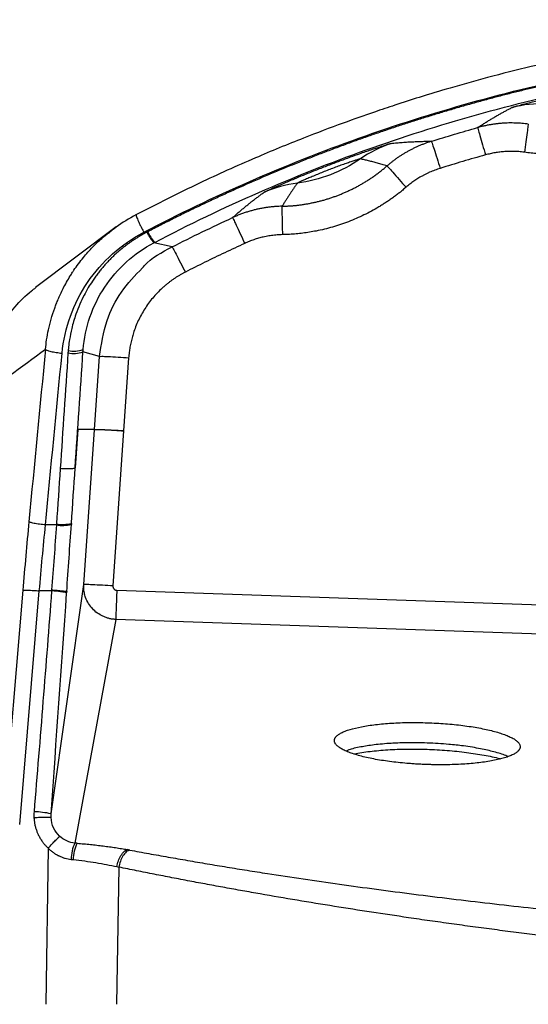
# Model space of a CAD drawing. Header units: millimetres. Extents: x 0 to 1118, y 0 to 864.
# Tile 37 of 48: x 519 to 580, y 456 to 574. Entities that reach past the tile are written whole.
import ezdxf

# ---------------------------------------------------------------- set-up
doc = ezdxf.new("R2010")
doc.units = ezdxf.units.MM
doc.layers.add('DIMENSIONS', color=140, linetype='Continuous', lineweight=25)
doc.styles.add('SLDTEXTSTYLE0', font='TXT', dxfattribs={"width": 0.75})
doc.dimstyles.new('SLDDIMSTYLE0', dxfattribs={"dimtxt": 10, "dimasz": 10, "dimexe": 0, "dimexo": 0.0625, "dimgap": 2.5, "dimtad": 0, "dimtih": 1, "dimtoh": 1, "dimdec": 1, "dimrnd": 1e-09, "dimzin": 4, "dimdsep": 46, "dimtxsty": 'SLDTEXTSTYLE0', "dimsah": 1, "dimcen": 0.09, "dimadec": 0, "dimazin": 1, "dimtfac": 1, "dimtdec": 1, "dimtofl": 0, "dimtmove": 0, "dimatfit": 3, "dimfxl": 0, "dimfrac": 2, "dimtolj": 1, "dimtzin": 12, "dimarcsym": 0})
doc.dimstyles.new('SLDDIMSTYLE2', dxfattribs={"dimtxt": 10, "dimasz": 10, "dimexe": 0, "dimexo": 0.0625, "dimgap": 2.5, "dimtad": 0, "dimtih": 1, "dimtoh": 1, "dimdec": 1, "dimrnd": 1e-09, "dimzin": 12, "dimdsep": 46, "dimtxsty": 'SLDTEXTSTYLE0', "dimsah": 1, "dimcen": 0.09, "dimadec": 0, "dimazin": 3, "dimtfac": 1, "dimtdec": 1, "dimtofl": 0, "dimtmove": 0, "dimatfit": 3, "dimfxl": 0, "dimfrac": 2, "dimtolj": 1, "dimtzin": 12, "dimarcsym": 0})

# ---------------------------------------------------------------- blocks, each defined once
blk = doc.blocks.new('_D_2')
at = {"layer": 'DIMENSIONS'}
for p, q in [((168.18, 573.56), (168.18, 620.64)), ((628.74, 574.48), (628.74, 620.64)), ((381.83, 618.93), (378.79, 618.93)), ((378.79, 618.93), (378.79, 603.06)), ((415.08, 618.93), (418.13, 618.93)), ((418.13, 618.93), (418.13, 603.06)), ((168.18, 617.46), (373.71, 617.46)), ((628.74, 617.46), (423.21, 617.46)), ((378.79, 603.06), (381.83, 603.06)), ((418.13, 603.06), (415.08, 603.06))]:
    blk.add_line(p, q, dxfattribs=at)
for points in [[(168.18, 617.46), (178.18, 615.92), (178.18, 619)], [(628.74, 617.46), (618.74, 619), (618.74, 615.92)]]:
    blk.add_solid(points, dxfattribs=at)
at = {"layer": 'DIMENSIONS', "char_height": 10, "attachment_point": 1, "style": 'SLDTEXTSTYLE0'}
for s, insert in [('460.6', (381.83, 633.86)), ('18.13', (381.83, 615.95))]:
    blk.add_mtext(s, dxfattribs=dict(at, insert=insert))
blk = doc.blocks.new('_D_4')
at = {"layer": 'DIMENSIONS'}
for p, q in [((193.46, 540.89), (193.46, 585.47)), ((603.46, 540.79), (603.46, 585.47)), ((381.83, 583.77), (378.79, 583.77)), ((378.79, 583.77), (378.79, 567.89)), ((415.08, 583.77), (418.13, 583.77)), ((418.13, 583.77), (418.13, 567.89)), ((193.46, 582.29), (373.71, 582.29)), ((603.46, 582.29), (423.21, 582.29)), ((378.79, 567.89), (381.83, 567.89)), ((418.13, 567.89), (415.08, 567.89))]:
    blk.add_line(p, q, dxfattribs=at)
for points in [[(193.46, 582.29), (203.46, 580.76), (203.46, 583.83)], [(603.46, 582.29), (593.46, 583.83), (593.46, 580.76)]]:
    blk.add_solid(points, dxfattribs=at)
at = {"layer": 'DIMENSIONS', "char_height": 10, "attachment_point": 1, "style": 'SLDTEXTSTYLE0'}
for s, insert in [('410.0', (381.83, 598.69)), ('16.14', (381.83, 580.78))]:
    blk.add_mtext(s, dxfattribs=dict(at, insert=insert))

msp = doc.modelspace()

# ---------------------------------------------------------------- linework, layer by layer
for p, q in [((530.64, 549.5), (520.97, 542.21)), ((537.34, 547.08), (535.17, 547.58)), ((528.64, 533.93), (526.65, 534.5)), ((528.04, 525.17), (528.64, 533.93)), ((532.13, 533.78), (531.53, 524.99)), ((526.04, 525.17), (525.71, 520.56)), ((527.94, 525.17), (526.04, 525.17)), ((526.75, 506.54), (528.03, 525.11)), ((527.94, 525.17), (528.04, 525.17)), ((528.03, 525.11), (527.94, 525.17)), ((531.53, 524.99), (530.24, 506.39)), ((523.46, 513.72), (522.15, 513.72)), ((523.47, 513.83), (523.46, 513.72)), ((525.26, 513.9), (525.26, 513.78)), ((519.43, 505.86), (517.07, 477.81)), ((522.83, 479.04), (526.75, 506.54)), ((530.7, 505.87), (624.07, 502.63)), ((519.06, 477.74), (521.41, 505.8)), ((522.88, 505.8), (521.41, 505.8)), ((524.7, 505.7), (524.69, 505.57)), ((530.58, 502.37), (525.67, 475.52)), ((623.95, 499.13), (530.58, 502.37)), ((522.49, 474.91), (522.19, 456.17)), ((530.95, 472.63), (530.68, 456.17))]:
    msp.add_line(p, q)
for centre, radius, start, end in [((538.45, 550.64), 4.49, 203.4318, 222.9491), ((538.54, 550.69), 4.49, 203.4038, 222.915), ((525.49, 537.62), 3.33, 258.9104, 290.2497), ((525.56, 537.88), 3.32, 258.0006, 289.4334), ((524.19, 518.2), 4.55, 260.7183, 283.5101), ((524.2, 518.31), 4.54, 260.7119, 283.5446), ((520.22, 466.19), 13.11, 78.54, 87.5611), ((530.14, 473.46), 4.92, 155.1775, 178.7351), ((530.03, 473.44), 4.57, 153.2503, 178.7747)]:
    msp.add_arc(centre, radius, start, end)
for points, knots in [([(586.5, 570.09), (584.48, 569.65), (580.69, 568.83), (575.42, 567.49), (570.95, 566.24), (567.25, 565.12), (564.23, 564.15), (561.18, 563.13), (557.52, 561.83), (552.74, 560.02), (546.97, 557.64), (540.25, 554.63), (535.54, 552.22), (533.01, 550.94)], [0, 0, 0, 0, 0.10885, 0.2040108, 0.2854657, 0.3532051, 0.4072272, 0.45247, 0.5222958, 0.6119572, 0.7214569, 0.8508046, 1, 1, 1, 1]), ([(533.96, 548.85), (542.28, 553.2), (550.9, 556.97), (568.61, 563.29), (577.7, 565.83), (586.92, 567.73)], [0, 0, 0, 0, 0.5, 0.5, 1, 1, 1, 1]), ([(586.99, 567.59), (586.51, 567.49), (585.56, 567.29), (584.13, 566.98), (582.69, 566.66), (581.25, 566.32), (579.8, 565.97), (578.34, 565.61), (576.88, 565.24), (575.42, 564.85), (573.95, 564.45), (572.47, 564.04), (570.99, 563.61), (569.51, 563.17), (568.02, 562.71), (566.52, 562.25), (565.03, 561.76), (563.52, 561.27), (562.02, 560.75), (560.51, 560.23), (558.99, 559.69), (557.48, 559.13), (555.96, 558.56), (554.43, 557.98), (552.91, 557.37), (551.38, 556.76), (549.85, 556.12), (548.31, 555.48), (546.77, 554.81), (545.24, 554.13), (543.69, 553.43), (542.15, 552.72), (540.61, 551.99), (539.06, 551.25), (537.52, 550.48), (535.97, 549.7), (534.94, 549.17), (534.43, 548.9)], [0, 0, 0, 0, 0.025996, 0.052143, 0.078443, 0.104895, 0.131498, 0.158253, 0.185159, 0.212216, 0.239425, 0.266785, 0.294297, 0.32196, 0.349775, 0.377742, 0.40586, 0.434129, 0.462549, 0.491122, 0.519845, 0.54872, 0.577746, 0.606924, 0.636253, 0.665733, 0.695365, 0.725147, 0.755081, 0.785167, 0.815403, 0.845792, 0.876331, 0.907022, 0.937864, 0.968857, 1, 1, 1, 1]), ([(535.26, 547.63), (543.45, 551.91), (551.93, 555.62), (569.35, 561.84), (578.28, 564.35), (587.35, 566.22)], [0, 0, 0, 0, 0.5, 0.5, 1, 1, 1, 1]), ([(578.12, 563.81), (578.12, 563.81), (578.13, 563.82), (578.17, 563.83), (578.21, 563.85), (578.26, 563.86), (578.33, 563.88), (578.4, 563.91), (578.49, 563.93), (578.59, 563.96), (578.71, 564), (578.96, 564.07), (579.51, 564.22), (580.56, 564.49), (581.84, 564.81), (583.22, 565.14), (584.61, 565.46), (586.13, 565.79), (587.64, 566.11), (589.04, 566.38), (590.44, 566.65), (591.74, 566.88), (592.8, 567.05), (593.4, 567.14), (593.71, 567.19), (593.89, 567.21), (594.03, 567.23), (594.13, 567.24), (594.21, 567.25), (594.23, 567.25), (594.25, 567.25)], [0, 0, 0, 0, 0.011849, 0.023842, 0.035977, 0.048254, 0.060676, 0.073243, 0.085958, 0.098823, 0.111839, 0.125012, 0.178055, 0.250093, 0.323202, 0.375119, 0.439618, 0.500005, 0.560417, 0.624889, 0.676917, 0.749921, 0.822043, 0.874994, 0.896867, 0.91831, 0.939337, 0.959958, 0.980178, 1, 1, 1, 1]), ([(573.99, 561.4), (574.12, 561.48), (574.37, 561.65), (574.75, 561.89), (575.13, 562.12), (575.5, 562.35), (575.88, 562.58), (576.25, 562.79), (576.63, 563.01), (577, 563.22), (577.37, 563.42), (577.74, 563.61), (577.99, 563.75), (578.12, 563.81)], [0, 0, 0, 0, 0.107278, 0.211283, 0.312013, 0.40947, 0.503652, 0.594561, 0.682196, 0.766557, 0.847644, 0.925459, 1, 1, 1, 1]), ([(580.08, 561.82), (579.95, 561.84), (579.7, 561.87), (579.32, 561.91), (578.94, 561.93), (578.54, 561.95), (578.15, 561.96), (577.75, 561.96), (577.34, 561.94), (576.93, 561.92), (576.51, 561.88), (576.1, 561.83), (575.68, 561.77), (575.26, 561.7), (574.84, 561.61), (574.41, 561.52), (574.13, 561.44), (573.99, 561.4)], [0, 0, 0, 0, 0.061375, 0.123592, 0.186636, 0.250492, 0.315139, 0.380559, 0.446729, 0.513627, 0.581228, 0.649504, 0.71843, 0.787973, 0.858105, 0.928792, 1, 1, 1, 1]), ([(573.99, 561.4), (574, 561.4), (574.02, 561.32), (574.12, 561), (574.19, 560.75), (574.37, 560.12), (574.48, 559.73), (574.71, 558.93), (574.83, 558.51), (574.94, 558.12)], [0, 0, 0, 0, 0.25, 0.25, 0.5, 0.5, 0.75, 0.75, 1, 1, 1, 1]), ([(580.08, 561.82), (580.08, 561.81), (580.06, 561.73), (580.01, 561.39), (579.98, 561.13), (579.89, 560.48), (579.83, 560.09), (579.72, 559.27), (579.66, 558.84), (579.61, 558.45)], [0, 0, 0, 0, 0.25, 0.25, 0.5, 0.5, 0.75, 0.75, 1, 1, 1, 1]), ([(595.09, 561.74), (594.95, 561.65), (594.66, 561.48), (594.22, 561.22), (593.78, 560.98), (593.33, 560.75), (592.88, 560.53), (592.42, 560.31), (591.96, 560.11), (591.03, 559.72), (589.6, 559.22), (587.64, 558.71), (585.65, 558.38), (584.04, 558.25), (582.83, 558.23), (582.02, 558.24), (581.21, 558.28), (580.41, 558.34), (579.87, 558.41), (579.61, 558.45)], [0, 0, 0, 0, 0.031334, 0.06262, 0.093871, 0.125102, 0.156329, 0.187565, 0.218825, 0.250124, 0.375058, 0.499971, 0.624856, 0.749764, 0.799832, 0.84983, 0.899817, 0.949854, 1, 1, 1, 1]), ([(548.38, 553.64), (548.39, 553.64), (548.4, 553.65), (548.43, 553.67), (548.47, 553.69), (548.52, 553.71), (548.58, 553.74), (548.65, 553.78), (548.73, 553.82), (548.83, 553.86), (548.94, 553.91), (549.17, 554.02), (549.69, 554.26), (550.67, 554.69), (551.87, 555.2), (553.18, 555.74), (554.49, 556.26), (555.91, 556.82), (557.34, 557.36), (558.67, 557.85), (560, 558.33), (561.24, 558.75), (562.25, 559.09), (562.82, 559.27), (563.12, 559.37), (563.28, 559.42), (563.42, 559.46), (563.52, 559.48), (563.59, 559.5), (563.62, 559.51), (563.63, 559.51)], [0, 0, 0, 0, 0.011849, 0.023841, 0.035975, 0.048253, 0.060675, 0.073243, 0.085959, 0.098825, 0.111843, 0.125017, 0.178063, 0.250101, 0.323233, 0.375124, 0.439628, 0.500005, 0.560422, 0.624884, 0.676978, 0.749914, 0.822127, 0.874988, 0.896872, 0.918322, 0.939352, 0.959971, 0.980187, 1, 1, 1, 1]), ([(568.45, 559.76), (568.33, 559.72), (568.07, 559.64), (567.7, 559.5), (567.33, 559.36), (566.96, 559.21), (566.61, 559.05), (566.25, 558.88), (565.91, 558.7), (565.57, 558.52), (565.24, 558.32), (564.91, 558.12), (564.59, 557.92), (564.28, 557.7), (563.98, 557.49), (563.69, 557.26), (563.4, 557.03), (563.22, 556.87), (563.12, 556.8)], [0, 0, 0, 0, 0.065101, 0.129962, 0.194557, 0.258863, 0.322856, 0.386511, 0.449808, 0.512724, 0.575238, 0.637331, 0.698982, 0.760173, 0.820887, 0.881106, 0.940816, 1, 1, 1, 1]), ([(563.63, 559.51), (563.74, 559.52), (563.97, 559.54), (564.3, 559.57), (564.63, 559.6), (564.96, 559.63), (565.3, 559.66), (565.64, 559.68), (565.99, 559.7), (566.33, 559.71), (566.68, 559.73), (567.03, 559.74), (567.38, 559.75), (567.74, 559.76), (568.1, 559.76), (568.33, 559.76), (568.45, 559.76)], [0, 0, 0, 0, 0.057986, 0.118041, 0.180163, 0.244353, 0.310611, 0.378937, 0.449331, 0.521793, 0.596324, 0.672922, 0.751589, 0.832325, 0.915128, 1, 1, 1, 1]), ([(568.45, 559.76), (568.46, 559.76), (568.49, 559.68), (568.59, 559.36), (568.67, 559.12), (568.87, 558.49), (569, 558.11), (569.25, 557.31), (569.38, 556.9), (569.5, 556.51)], [0, 0, 0, 0, 0.25, 0.25, 0.5, 0.5, 0.75, 0.75, 1, 1, 1, 1]), ([(574.94, 558.12), (574.48, 557.99), (573.57, 557.74), (572.21, 557.34), (570.85, 556.93), (569.95, 556.65), (569.5, 556.51)], [0, 0, 0, 0, 0.250048, 0.500055, 0.750035, 1, 1, 1, 1]), ([(579.61, 558.45), (579.49, 558.46), (579.27, 558.49), (578.94, 558.52), (578.6, 558.54), (578.26, 558.55), (577.93, 558.55), (577.59, 558.54), (577.17, 558.52), (576.67, 558.47), (576.09, 558.39), (575.51, 558.27), (575.13, 558.17), (574.94, 558.12)], [0, 0, 0, 0, 0.071562, 0.142972, 0.214293, 0.285585, 0.35691, 0.428329, 0.499904, 0.625005, 0.749835, 0.874724, 1, 1, 1, 1]), ([(550.54, 551.96), (550.68, 551.97), (550.97, 551.98), (551.39, 552), (551.82, 552.03), (552.25, 552.07), (552.67, 552.12), (553.1, 552.18), (553.52, 552.25), (553.95, 552.33), (554.38, 552.42), (554.8, 552.52), (555.22, 552.62), (555.65, 552.74), (556.07, 552.87), (556.49, 553), (556.91, 553.15), (557.32, 553.31), (557.73, 553.47), (558.14, 553.65), (558.55, 553.83), (558.95, 554.03), (559.36, 554.23), (559.75, 554.44), (560.15, 554.67), (560.54, 554.9), (560.92, 555.14), (561.3, 555.39), (561.68, 555.66), (562.05, 555.93), (562.41, 556.21), (562.77, 556.5), (563.01, 556.7), (563.12, 556.8)], [0, 0, 0, 0, 0.0308655, 0.0618238, 0.0928749, 0.1240189, 0.1552557, 0.1865854, 0.2180079, 0.2495232, 0.2811314, 0.3128324, 0.3446263, 0.376513, 0.4084926, 0.440565, 0.4727303, 0.5049884, 0.5373393, 0.5697831, 0.6023197, 0.6349492, 0.6676715, 0.7004866, 0.7333946, 0.7663954, 0.799489, 0.8326755, 0.8659547, 0.8993268, 0.9327917, 0.9663495, 1, 1, 1, 1]), ([(559.93, 557.64), (559.92, 557.64), (559.91, 557.64), (559.89, 557.64), (559.85, 557.63), (559.81, 557.62), (559.75, 557.6), (559.69, 557.58), (559.62, 557.56), (559.46, 557.51), (559.16, 557.41), (558.66, 557.25), (558.08, 557.05), (557.45, 556.82), (556.78, 556.58), (556.1, 556.32), (555.42, 556.05), (554.76, 555.78), (554.15, 555.53), (553.58, 555.29), (553.1, 555.08), (552.78, 554.94), (552.6, 554.85), (552.49, 554.8), (552.41, 554.76), (552.39, 554.75), (552.38, 554.74)], [0, 0, 0, 0, 0.017299, 0.034517, 0.051668, 0.068768, 0.085832, 0.102876, 0.119915, 0.136966, 0.20244, 0.266651, 0.327075, 0.385993, 0.443912, 0.499934, 0.558211, 0.613898, 0.675165, 0.733297, 0.799485, 0.863056, 0.897159, 0.931002, 0.965539, 1, 1, 1, 1]), ([(559.93, 557.64), (558.81, 556.87), (557.6, 556.23), (555.06, 555.26), (553.73, 554.92), (552.38, 554.74)], [0, 0, 0, 0, 0.5, 0.5, 1, 1, 1, 1]), ([(563.12, 556.8), (562.93, 556.85), (562.55, 556.97), (561.99, 557.13), (561.45, 557.28), (560.93, 557.41), (560.43, 557.54), (560.09, 557.61), (559.93, 557.64)], [0, 0, 0, 0, 0.194231, 0.377436, 0.549615, 0.710769, 0.860897, 1, 1, 1, 1]), ([(563.12, 556.8), (563.14, 556.79), (563.2, 556.73), (563.43, 556.48), (563.61, 556.29), (564.05, 555.79), (564.32, 555.49), (564.86, 554.87), (565.15, 554.54), (565.41, 554.24)], [0, 0, 0, 0, 0.25, 0.25, 0.5, 0.5, 0.75, 0.75, 1, 1, 1, 1]), ([(569.5, 556.51), (569.39, 556.48), (569.18, 556.41), (568.86, 556.29), (568.55, 556.17), (568.24, 556.04), (567.93, 555.9), (567.63, 555.75), (567.26, 555.55), (566.83, 555.29), (566.34, 554.97), (565.86, 554.62), (565.56, 554.36), (565.41, 554.24)], [0, 0, 0, 0, 0.0716135, 0.1430658, 0.214418, 0.2857314, 0.3570674, 0.4284873, 0.5000524, 0.6251625, 0.7499708, 0.8748068, 1, 1, 1, 1]), ([(552.38, 554.74), (552.31, 554.65), (552.18, 554.47), (551.98, 554.19), (551.79, 553.9), (551.59, 553.6), (551.38, 553.3), (551.18, 552.98), (550.97, 552.65), (550.76, 552.31), (550.62, 552.08), (550.54, 551.96)], [0, 0, 0, 0, 0.091502, 0.187906, 0.2892121, 0.3954205, 0.5065313, 0.6225446, 0.7434604, 0.8692789, 1, 1, 1, 1]), ([(544.59, 550.6), (544.71, 550.7), (544.93, 550.9), (545.28, 551.2), (545.63, 551.49), (545.97, 551.78), (546.32, 552.06), (546.66, 552.34), (547, 552.61), (547.35, 552.87), (547.69, 553.13), (548.03, 553.39), (548.27, 553.56), (548.38, 553.64)], [0, 0, 0, 0, 0.107677, 0.212, 0.312969, 0.410585, 0.504847, 0.595756, 0.683311, 0.767512, 0.848361, 0.925857, 1, 1, 1, 1]), ([(565.41, 554.24), (565.28, 554.13), (565.02, 553.91), (564.63, 553.59), (564.23, 553.28), (563.82, 552.98), (563.41, 552.69), (562.99, 552.41), (562.57, 552.14), (561.71, 551.61), (560.37, 550.89), (558.52, 550.08), (556.6, 549.44), (555.03, 549.06), (553.84, 548.84), (553.04, 548.73), (552.23, 548.64), (551.43, 548.58), (550.89, 548.57), (550.62, 548.56)], [0, 0, 0, 0, 0.031336, 0.062623, 0.093875, 0.125108, 0.156336, 0.187574, 0.218836, 0.250136, 0.375072, 0.499988, 0.624872, 0.749778, 0.799843, 0.849838, 0.899823, 0.949857, 1, 1, 1, 1]), ([(550.54, 551.96), (550.41, 551.96), (550.14, 551.95), (549.74, 551.93), (549.32, 551.89), (548.91, 551.84), (548.49, 551.78), (548.06, 551.71), (547.63, 551.62), (547.2, 551.52), (546.77, 551.4), (546.33, 551.27), (545.89, 551.13), (545.46, 550.96), (545.02, 550.79), (544.74, 550.66), (544.59, 550.6)], [0, 0, 0, 0, 0.0650024, 0.131089, 0.1982424, 0.266443, 0.3356686, 0.4058948, 0.4770948, 0.5492394, 0.6222968, 0.696233, 0.7710115, 0.8465933, 0.9229373, 1, 1, 1, 1]), ([(550.62, 548.56), (550.61, 548.96), (550.6, 549.39), (550.58, 550.21), (550.57, 550.61), (550.56, 551.27), (550.55, 551.53), (550.55, 551.87), (550.54, 551.95), (550.54, 551.96)], [0, 0, 0, 0, 0.25, 0.25, 0.5, 0.5, 0.75, 0.75, 1, 1, 1, 1]), ([(533.01, 550.93), (532.19, 550.47), (531.01, 549.82), (530, 548.95), (529.7, 548.69)], [0, 0, 0, 0, 0.704099, 1, 1, 1, 1]), ([(533.02, 550.93), (533.02, 550.93), (533.01, 550.91), (533.04, 550.81), (533.11, 550.6), (533.23, 550.3), (533.39, 549.95), (533.57, 549.58), (533.76, 549.2), (533.89, 548.96), (533.96, 548.85)], [0, 0, 0, 0, 0.015892, 0.154139, 0.299084, 0.447337, 0.595003, 0.738281, 0.874009, 1, 1, 1, 1]), ([(544.59, 550.6), (544.6, 550.59), (544.63, 550.53), (544.78, 550.22), (544.9, 549.99), (545.18, 549.39), (545.35, 549.03), (545.7, 548.27), (545.88, 547.88), (546.05, 547.51)], [0, 0, 0, 0, 0.25, 0.25, 0.5, 0.5, 0.75, 0.75, 1, 1, 1, 1]), ([(522.15, 534.8), (522.19, 535.18), (522.28, 535.96), (522.51, 537.16), (522.82, 538.44), (523.15, 539.47), (523.45, 540.26), (523.68, 540.82), (523.95, 541.44), (524.41, 542.38), (524.9, 543.25), (525.33, 543.94), (525.48, 544.16), (525.89, 544.77), (526.63, 545.77), (527.76, 547.04), (529.06, 548.3), (530.05, 549.04), (530.65, 549.49)], [0, 0, 0, 0, 0.064772, 0.13475, 0.209987, 0.290489, 0.320996, 0.35544, 0.393842, 0.436214, 0.535505, 0.565346, 0.575294, 0.581926, 0.691113, 0.787944, 0.872286, 1, 1, 1, 1]), ([(524.14, 534.33), (524.29, 535.84), (524.63, 537.33), (525.66, 540.19), (526.35, 541.55), (528.05, 544.07), (529.06, 545.23), (531.34, 547.26), (532.6, 548.14), (533.96, 548.85)], [0, 0, 0, 0, 0.25, 0.25, 0.5, 0.5, 0.75, 0.75, 1, 1, 1, 1]), ([(534.33, 548.86), (534.21, 548.79), (533.95, 548.65), (533.57, 548.44), (533.19, 548.21), (532.81, 547.96), (532.43, 547.71), (532.05, 547.44), (531.67, 547.15), (531.29, 546.85), (530.91, 546.53), (530.54, 546.2), (530.17, 545.86), (529.81, 545.49), (529.45, 545.12), (529.1, 544.72), (528.76, 544.31), (528.42, 543.88), (528.1, 543.44), (527.71, 542.88), (527.26, 542.16), (526.75, 541.24), (526.24, 540.17), (525.72, 538.85), (525.31, 537.43), (525.05, 536.11), (524.93, 535.22), (524.89, 534.78), (524.87, 534.63)], [0, 0, 0, 0, 0.023956, 0.048349, 0.073177, 0.09844, 0.124136, 0.150266, 0.176831, 0.203829, 0.231261, 0.259127, 0.287427, 0.31616, 0.345325, 0.374925, 0.404957, 0.435422, 0.466319, 0.49765, 0.549991, 0.60927, 0.675484, 0.748631, 0.84937, 0.924847, 0.97506, 1, 1, 1, 1]), ([(550.62, 548.56), (550.5, 548.55), (550.28, 548.55), (549.94, 548.52), (549.61, 548.49), (549.28, 548.45), (548.94, 548.4), (548.61, 548.34), (548.2, 548.25), (547.71, 548.13), (547.15, 547.95), (546.59, 547.75), (546.23, 547.59), (546.05, 547.51)], [0, 0, 0, 0, 0.071558, 0.142964, 0.214281, 0.28557, 0.356893, 0.42831, 0.499883, 0.624988, 0.749823, 0.874717, 1, 1, 1, 1]), ([(526.67, 534.75), (526.78, 536.08), (527.05, 537.4), (527.92, 539.92), (528.52, 541.13), (529.99, 543.36), (530.87, 544.39), (532.86, 546.18), (533.97, 546.96), (535.17, 547.58)], [0, 0, 0, 0, 0.25, 0.25, 0.5, 0.5, 0.75, 0.75, 1, 1, 1, 1]), ([(546.05, 547.51), (545.65, 547.32), (544.86, 546.95), (543.66, 546.39), (542.47, 545.82), (541.29, 545.24), (540.1, 544.65), (539.32, 544.26), (538.93, 544.06)], [0, 0, 0, 0, 0.166562, 0.333156, 0.49979, 0.66647, 0.833204, 1, 1, 1, 1]), ([(533.79, 544.58), (533.86, 544.65), (534.8, 545.76), (536.12, 546.44), (537.34, 547.08)], [0, 0, 0, 0, 0.069343, 1, 1, 1, 1]), ([(537.34, 547.08), (537.34, 547.08), (537.38, 547.01), (537.55, 546.72), (537.67, 546.49), (537.98, 545.9), (538.16, 545.55), (538.54, 544.8), (538.74, 544.42), (538.93, 544.06)], [0, 0, 0, 0, 0.25, 0.25, 0.5, 0.5, 0.75, 0.75, 1, 1, 1, 1]), ([(528.64, 533.93), (528.86, 535.39), (529.28, 538.11), (531.11, 541.79), (532.9, 543.64), (533.79, 544.58)], [0, 0, 0, 0, 0.363161, 0.680055, 1, 1, 1, 1]), ([(538.93, 544.06), (538.82, 544), (538.61, 543.89), (538.3, 543.71), (537.99, 543.53), (537.69, 543.34), (537.4, 543.14), (537.11, 542.93), (536.83, 542.71), (536.55, 542.48), (535.96, 541.97), (535.12, 541.12), (534.15, 539.84), (533.34, 538.43), (532.85, 537.24), (532.57, 536.31), (532.41, 535.69), (532.28, 535.06), (532.19, 534.43), (532.15, 534), (532.13, 533.78)], [0, 0, 0, 0, 0.027833, 0.055587, 0.083287, 0.110955, 0.138613, 0.166284, 0.193992, 0.221758, 0.249606, 0.374704, 0.499836, 0.624949, 0.750122, 0.800218, 0.850121, 0.899963, 0.949879, 1, 1, 1, 1]), ([(513.42, 528.21), (513.5, 528.86), (513.66, 530.25), (514.11, 532.01), (514.62, 533.51), (515.11, 534.7), (515.7, 535.92), (516.74, 537.72), (518.29, 539.75), (519.9, 541.39), (520.81, 542.07), (520.99, 542.2)], [0, 0, 0, 0, 0.120378, 0.257194, 0.331798, 0.410514, 0.493342, 0.580281, 0.7922, 0.959682, 1, 1, 1, 1]), ([(522.15, 534.8), (522.16, 534.76), (522.22, 534.72), (522.44, 534.63), (522.6, 534.58), (522.99, 534.49), (523.22, 534.45), (523.68, 534.38), (523.92, 534.35), (524.14, 534.33)], [0, 0, 0, 0, 0.25, 0.25, 0.5, 0.5, 0.75, 0.75, 1, 1, 1, 1]), ([(528.64, 533.93), (528.65, 533.94), (528.73, 533.95), (529.08, 533.95), (529.35, 533.94), (530.03, 533.91), (530.44, 533.89), (531.29, 533.84), (531.73, 533.81), (532.13, 533.78)], [0, 0, 0, 0, 0.25, 0.25, 0.5, 0.5, 0.75, 0.75, 1, 1, 1, 1]), ([(531.53, 524.99), (531.47, 524.99), (531.34, 525), (531.16, 525.01), (530.98, 525.02), (530.8, 525.03), (530.62, 525.04), (530.45, 525.05), (530.28, 525.06), (530.12, 525.06), (529.97, 525.07), (529.82, 525.08), (529.68, 525.09), (529.54, 525.09), (529.42, 525.1), (529.3, 525.1), (529.19, 525.11), (529.03, 525.11), (528.85, 525.12), (528.64, 525.12), (528.46, 525.13), (528.31, 525.13), (528.19, 525.13), (528.11, 525.12), (528.05, 525.12), (528.04, 525.11), (528.03, 525.11)], [0, 0, 0, 0, 0.034092, 0.068114, 0.101991, 0.135654, 0.169031, 0.202053, 0.234655, 0.266773, 0.298348, 0.329325, 0.359652, 0.389283, 0.418176, 0.446294, 0.473604, 0.500078, 0.562177, 0.625029, 0.68832, 0.751721, 0.814903, 0.877544, 0.939336, 1, 1, 1, 1]), ([(528.04, 525.17), (528.04, 525.17), (528.04, 525.17), (528.06, 525.18), (528.09, 525.18), (528.13, 525.18), (528.18, 525.18), (528.23, 525.18), (528.28, 525.18), (528.34, 525.18), (528.41, 525.18), (528.47, 525.18), (528.54, 525.18), (528.6, 525.18), (528.67, 525.17), (528.73, 525.17), (528.79, 525.17), (528.85, 525.17), (528.9, 525.17), (528.95, 525.16), (528.99, 525.16), (529.03, 525.16), (529.06, 525.16), (529.3, 525.15), (529.68, 525.13), (530.25, 525.1), (530.63, 525.07), (530.94, 525.05), (531.11, 525.04), (531.23, 525.03), (531.31, 525.02), (531.38, 525.02), (531.43, 525.01), (531.48, 525.01), (531.51, 524.99), (531.53, 524.99)], [0, 0, 0, 0, 0.035789, 0.07087, 0.105124, 0.138441, 0.170719, 0.201862, 0.231785, 0.260413, 0.287677, 0.31352, 0.337892, 0.360753, 0.382067, 0.401807, 0.419951, 0.436483, 0.451389, 0.464662, 0.476294, 0.486282, 0.494623, 0.501317, 0.673441, 0.751341, 0.851103, 0.896564, 0.92546, 0.944024, 0.962391, 0.971592, 0.980818, 0.990951, 1, 1, 1, 1]), ([(525.71, 520.56), (525.71, 520.53), (525.66, 520.51), (525.48, 520.47), (525.34, 520.45), (525, 520.43), (524.79, 520.43), (524.35, 520.44), (524.13, 520.45), (523.92, 520.47)], [0, 0, 0, 0, 0.25, 0.25, 0.5, 0.5, 0.75, 0.75, 1, 1, 1, 1]), ([(522.15, 513.72), (521.92, 513.74), (521.68, 513.76), (521.2, 513.83), (520.97, 513.86), (520.59, 513.94), (520.44, 513.98), (520.23, 514.05), (520.17, 514.08), (520.16, 514.1)], [0, 0, 0, 0, 0.25, 0.25, 0.5, 0.5, 0.75, 0.75, 1, 1, 1, 1]), ([(519.43, 505.86), (519.44, 505.88), (519.5, 505.88), (519.71, 505.89), (519.87, 505.89), (520.25, 505.87), (520.48, 505.86), (520.95, 505.83), (521.19, 505.81), (521.41, 505.8)], [0, 0, 0, 0, 0.25, 0.25, 0.5, 0.5, 0.75, 0.75, 1, 1, 1, 1]), ([(522.89, 505.92), (523.1, 505.9), (523.33, 505.88), (523.77, 505.84), (523.98, 505.82), (524.34, 505.78), (524.47, 505.76), (524.65, 505.73), (524.7, 505.71), (524.7, 505.7)], [0, 0, 0, 0, 0.25, 0.25, 0.5, 0.5, 0.75, 0.75, 1, 1, 1, 1]), ([(530.58, 502.37), (530.52, 502.37), (530.38, 502.38), (530.19, 502.4), (529.99, 502.43), (529.79, 502.48), (529.6, 502.53), (529.41, 502.59), (529.23, 502.66), (528.87, 502.82), (528.35, 503.12), (527.76, 503.64), (527.29, 504.27), (527.02, 504.83), (526.88, 505.27), (526.81, 505.56), (526.76, 505.87), (526.74, 506.2), (526.75, 506.42), (526.75, 506.54)], [0, 0, 0, 0, 0.031336, 0.062651, 0.093944, 0.125219, 0.156477, 0.187719, 0.218947, 0.250161, 0.373199, 0.499753, 0.620089, 0.749796, 0.794357, 0.841655, 0.891685, 0.94446, 1, 1, 1, 1]), ([(530.24, 506.39), (529.84, 506.41), (529.4, 506.44), (528.55, 506.49), (528.14, 506.51), (527.46, 506.54), (527.19, 506.55), (526.84, 506.55), (526.76, 506.55), (526.75, 506.54)], [0, 0, 0, 0, 0.25, 0.25, 0.5, 0.5, 0.75, 0.75, 1, 1, 1, 1]), ([(530.24, 506.39), (530.24, 506.36), (530.24, 506.32), (530.25, 506.26), (530.27, 506.18), (530.31, 506.1), (530.36, 506.02), (530.44, 505.96), (530.52, 505.91), (530.61, 505.88), (530.67, 505.87), (530.7, 505.87)], [0, 0, 0, 0, 0.084644, 0.169069, 0.254741, 0.380025, 0.507654, 0.630645, 0.756189, 0.877465, 1, 1, 1, 1]), ([(530.7, 505.87), (530.69, 505.51), (530.68, 505.13), (530.65, 504.37), (530.64, 504), (530.61, 503.34), (530.61, 503.05), (530.59, 502.61), (530.59, 502.45), (530.58, 502.37)], [0, 0, 0, 0, 0.25, 0.25, 0.5, 0.5, 0.75, 0.75, 1, 1, 1, 1]), ([(524.69, 505.57), (524.69, 505.59), (524.65, 505.6), (524.47, 505.63), (524.33, 505.65), (523.97, 505.7), (523.76, 505.72), (523.32, 505.76), (523.09, 505.78), (522.88, 505.8)], [0, 0, 0, 0, 0.25, 0.25, 0.5, 0.5, 0.75, 0.75, 1, 1, 1, 1]), ([(556.81, 487.83), (556.81, 487.85), (556.81, 487.9), (556.82, 487.97), (556.85, 488.04), (556.88, 488.1), (556.92, 488.17), (556.96, 488.24), (557.07, 488.36), (557.27, 488.54), (557.64, 488.76), (558.11, 488.97), (558.86, 489.22), (560.02, 489.5), (561.72, 489.76), (563.66, 489.93), (565.77, 490.01), (567.96, 489.98), (570.15, 489.86), (572.25, 489.65), (574.19, 489.35), (575.89, 488.98), (577.06, 488.62), (577.81, 488.31), (578.28, 488.08), (578.65, 487.83), (578.87, 487.62), (578.99, 487.46), (579.06, 487.33), (579.1, 487.21), (579.11, 487.13), (579.11, 487.09)], [0, 0, 0, 0, 0.008948, 0.017879, 0.0268, 0.035719, 0.044641, 0.053575, 0.062527, 0.093775, 0.125038, 0.156291, 0.187561, 0.250021, 0.312498, 0.374989, 0.437491, 0.499999, 0.562508, 0.625011, 0.687502, 0.74998, 0.812441, 0.843695, 0.874964, 0.906212, 0.937475, 0.953123, 0.968734, 0.984347, 1, 1, 1, 1]), ([(567.96, 484.95), (567.85, 484.95), (567.65, 484.96), (567.33, 484.97), (567.02, 484.99), (566.71, 485), (566.4, 485.02), (566.09, 485.04), (565.53, 485.09), (564.72, 485.16), (563.68, 485.28), (562.69, 485.41), (561.44, 485.62), (560.02, 485.93), (558.86, 486.29), (558.11, 486.6), (557.64, 486.84), (557.27, 487.08), (557.05, 487.29), (556.92, 487.45), (556.86, 487.58), (556.82, 487.7), (556.81, 487.78), (556.81, 487.83)], [0, 0, 0, 0, 0.017872, 0.03572, 0.05356, 0.071405, 0.08927, 0.107168, 0.125113, 0.18764, 0.250218, 0.312764, 0.375315, 0.500197, 0.625001, 0.687467, 0.750044, 0.812574, 0.875055, 0.906356, 0.937563, 0.968753, 1, 1, 1, 1]), ([(577.62, 485.9), (577.54, 485.94), (577.3, 486.07), (576.72, 486.26), (575.99, 486.47), (575.19, 486.67), (574.33, 486.85), (573.36, 487.02), (572.11, 487.21), (570.31, 487.4), (568.37, 487.53), (566.64, 487.56), (565.45, 487.56), (564.47, 487.53), (563.16, 487.47), (561.6, 487.33), (559.9, 487.06), (558.76, 486.81), (558.33, 486.62), (558.23, 486.57)], [0, 0, 0, 0, 0.022658, 0.07127, 0.120508, 0.164097, 0.210011, 0.25825, 0.308814, 0.387056, 0.496827, 0.55532, 0.606194, 0.649446, 0.685072, 0.783657, 0.87312, 0.970752, 1, 1, 1, 1]), ([(579.11, 487.09), (579.11, 487.06), (579.11, 487.02), (579.09, 486.95), (579.07, 486.88), (579.04, 486.81), (579, 486.74), (578.95, 486.67), (578.85, 486.55), (578.65, 486.37), (578.28, 486.15), (577.81, 485.94), (577.06, 485.69), (575.89, 485.41), (574.48, 485.19), (573.22, 485.06), (572.23, 484.99), (571.2, 484.94), (570.31, 484.92), (569.59, 484.92), (569.05, 484.92), (568.51, 484.93), (568.14, 484.94), (567.96, 484.95)], [0, 0, 0, 0, 0.0178593, 0.035692, 0.0535121, 0.0713338, 0.0891711, 0.107038, 0.1249485, 0.1874004, 0.2499565, 0.3124978, 0.3749965, 0.4998053, 0.6246932, 0.6872145, 0.7497883, 0.8123292, 0.8748897, 0.9062498, 0.9375046, 0.9687295, 1, 1, 1, 1]), ([(559.16, 486.22), (559.18, 486.23), (559.71, 486.36), (561.07, 486.54), (563.17, 486.74), (565.51, 486.82), (567.93, 486.8), (570.35, 486.66), (572.69, 486.42), (574.79, 486.09), (576.16, 485.81), (576.69, 485.64), (576.73, 485.63)], [0, 0, 0, 0, 0.006142, 0.129296, 0.252474, 0.375666, 0.498863, 0.622062, 0.745259, 0.868437, 0.991592, 1, 1, 1, 1]), ([(522.82, 478.58), (522.81, 478.59), (522.76, 478.6), (522.54, 478.6), (522.38, 478.6), (521.99, 478.6), (521.75, 478.59), (521.26, 478.57), (521.01, 478.56), (520.77, 478.55)], [0, 0, 0, 0, 0.25, 0.25, 0.5, 0.5, 0.75, 0.75, 1, 1, 1, 1]), ([(520.77, 478.55), (520.78, 478.47), (520.79, 478.32), (520.81, 478.1), (520.85, 477.88), (520.89, 477.67), (520.94, 477.47), (521, 477.27), (521.06, 477.08), (521.13, 476.89), (521.2, 476.71), (521.31, 476.47), (521.47, 476.16), (521.7, 475.81), (521.94, 475.48), (522.2, 475.18), (522.39, 475), (522.49, 474.91)], [0, 0, 0, 0, 0.055365, 0.109676, 0.162931, 0.215128, 0.266267, 0.316349, 0.365373, 0.41334, 0.460251, 0.506104, 0.609774, 0.711002, 0.80979, 0.906127, 1, 1, 1, 1]), ([(523.84, 476.35), (523.54, 476.63), (523.3, 476.97), (522.95, 477.74), (522.85, 478.16), (522.82, 478.58)], [0, 0, 0, 0, 0.5, 0.5, 1, 1, 1, 1]), ([(522.49, 474.91), (522.64, 475.08), (522.79, 475.25), (523.1, 475.58), (523.24, 475.73), (523.49, 476), (523.6, 476.11), (523.76, 476.27), (523.81, 476.32), (523.84, 476.35)], [0, 0, 0, 0, 0.25, 0.25, 0.5, 0.5, 0.75, 0.75, 1, 1, 1, 1]), ([(525.67, 475.52), (525.34, 475.55), (525.01, 475.64), (524.38, 475.92), (524.09, 476.12), (523.84, 476.35)], [0, 0, 0, 0, 0.5, 0.5, 1, 1, 1, 1]), ([(525.96, 475.5), (526.09, 475.49), (526.36, 475.47), (526.75, 475.43), (527.15, 475.39), (527.54, 475.35), (527.93, 475.31), (528.32, 475.27), (528.7, 475.23), (529.21, 475.16), (529.83, 475.08), (530.57, 474.97), (531.29, 474.86), (531.75, 474.78), (531.98, 474.74)], [0, 0, 0, 0, 0.0624284, 0.1247668, 0.1870497, 0.2493118, 0.3115879, 0.3739126, 0.4363205, 0.498846, 0.6241229, 0.7492223, 0.8744221, 1, 1, 1, 1]), ([(522.49, 474.91), (522.54, 474.86), (522.64, 474.76), (522.8, 474.62), (522.95, 474.5), (523.09, 474.39), (523.23, 474.29), (523.36, 474.21), (523.48, 474.13), (523.59, 474.07), (523.69, 474.02), (523.87, 473.93), (524.14, 473.81), (524.5, 473.69), (524.86, 473.61), (525.1, 473.58), (525.22, 473.56)], [0, 0, 0, 0, 0.071471, 0.138396, 0.200819, 0.25878, 0.312319, 0.361469, 0.406265, 0.446735, 0.482902, 0.514785, 0.64147, 0.764467, 0.883935, 1, 1, 1, 1]), ([(530.71, 472.69), (530.75, 472.92), (530.81, 473.15), (530.98, 473.62), (531.08, 473.84), (531.32, 474.22), (531.45, 474.38), (531.72, 474.62), (531.86, 474.7), (531.98, 474.74)], [0, 0, 0, 0, 0.25, 0.25, 0.5, 0.5, 0.75, 0.75, 1, 1, 1, 1]), ([(532.26, 474.68), (532.13, 474.65), (531.99, 474.57), (531.71, 474.33), (531.57, 474.17), (531.33, 473.79), (531.22, 473.56), (531.05, 473.1), (530.99, 472.86), (530.95, 472.63)], [0, 0, 0, 0, 0.25, 0.25, 0.5, 0.5, 0.75, 0.75, 1, 1, 1, 1]), ([(532.26, 474.68), (532.64, 474.61), (533.4, 474.47), (534.55, 474.26), (535.71, 474.05), (536.87, 473.85), (538.03, 473.64), (539.2, 473.44), (540.38, 473.24), (541.56, 473.03), (542.75, 472.84), (543.94, 472.64), (545.14, 472.44), (546.35, 472.25), (547.56, 472.06), (551.21, 471.49), (557.41, 470.57), (566.31, 469.38), (575.42, 468.27), (582.51, 467.51), (587.44, 467.02), (590.14, 466.75), (592.86, 466.5), (595.59, 466.26), (598.33, 466.02), (601.08, 465.79), (602.93, 465.65), (603.85, 465.57)], [0, 0, 0, 0, 0.017685, 0.035369, 0.053051, 0.070733, 0.088416, 0.106101, 0.123788, 0.141479, 0.159175, 0.176875, 0.194583, 0.212297, 0.230019, 0.247751, 0.372292, 0.497, 0.62227, 0.747713, 0.783725, 0.819735, 0.855749, 0.891775, 0.927821, 0.963893, 1, 1, 1, 1]), ([(525.47, 473.54), (526.41, 473.44), (527.32, 473.32), (529.08, 473.03), (529.92, 472.87), (530.71, 472.69)], [0, 0, 0, 0, 0.5, 0.5, 1, 1, 1, 1]), ([(603.01, 462.14), (602.59, 462.17), (601.74, 462.25), (600.46, 462.37), (599.18, 462.5), (597.91, 462.62), (596.63, 462.75), (595.35, 462.88), (594.06, 463.01), (592.78, 463.15), (591.5, 463.28), (590.21, 463.42), (588.92, 463.57), (587.64, 463.71), (586.35, 463.86), (585.06, 464.01), (583.77, 464.16), (582.48, 464.32), (581.19, 464.48), (579.9, 464.64), (578.61, 464.8), (577.31, 464.96), (576.02, 465.13), (574.73, 465.3), (573.44, 465.47), (572.15, 465.65), (570.86, 465.83), (569.56, 466.01), (568.27, 466.19), (566.98, 466.37), (564.64, 466.72), (561.23, 467.23), (556.78, 467.92), (552.33, 468.65), (548.67, 469.28), (545.79, 469.79), (543.68, 470.17), (541.56, 470.56), (539.44, 470.96), (537.32, 471.36), (535.2, 471.78), (533.07, 472.2), (531.66, 472.49), (530.95, 472.63)], [0, 0, 0, 0, 0.016444, 0.032934, 0.049471, 0.066053, 0.082682, 0.099357, 0.116078, 0.132846, 0.149659, 0.166519, 0.183426, 0.200379, 0.217378, 0.234424, 0.251516, 0.268655, 0.28584, 0.303072, 0.32035, 0.337675, 0.355046, 0.372465, 0.38993, 0.407441, 0.424999, 0.442604, 0.460256, 0.477955, 0.4957, 0.557143, 0.61947, 0.682681, 0.746777, 0.777391, 0.808301, 0.839508, 0.871013, 0.902814, 0.934912, 0.967308, 1, 1, 1, 1])]:
    msp.add_open_spline(points, degree=3, knots=knots)
for points in [[(582.27, 564.27), (580.88, 564.31), (579.47, 564.16), (578.12, 563.81)], [(568.45, 559.76), (570.29, 560.33), (572.14, 560.88), (573.99, 561.4)], [(563.63, 559.51), (562.32, 559.06), (561.06, 558.43), (559.93, 557.64)], [(552.38, 554.74), (551.01, 554.56), (549.65, 554.19), (548.38, 553.64)], [(537.34, 547.08), (539.73, 548.3), (542.15, 549.47), (544.59, 550.6)], [(534.43, 548.9), (534.39, 548.89), (534.36, 548.87), (534.33, 548.86)], [(535.17, 547.58), (535.2, 547.6), (535.23, 547.62), (535.26, 547.63)], [(513.42, 528.21), (516.34, 530.53), (519.25, 532.72), (522.15, 534.8)], [(522.15, 534.8), (521.48, 527.92), (520.82, 521.02), (520.16, 514.1)], [(522.15, 513.72), (522.8, 520.61), (523.47, 527.48), (524.14, 534.33)], [(524.85, 534.35), (524.54, 529.73), (524.23, 525.1), (523.92, 520.47)], [(524.87, 534.63), (524.86, 534.54), (524.86, 534.44), (524.85, 534.35)], [(525.71, 520.56), (526.03, 525.21), (526.34, 529.86), (526.65, 534.5)], [(526.65, 534.5), (526.65, 534.58), (526.66, 534.66), (526.67, 534.75)], [(528.04, 525.17), (528.04, 525.15), (528.04, 525.13), (528.03, 525.11)], [(523.92, 520.47), (523.77, 518.26), (523.62, 516.05), (523.47, 513.83)], [(525.26, 513.9), (525.41, 516.12), (525.56, 518.34), (525.71, 520.56)], [(520.16, 514.1), (519.9, 511.37), (519.66, 508.61), (519.43, 505.86)], [(521.41, 505.8), (521.64, 508.44), (521.89, 511.09), (522.15, 513.72)], [(523.46, 513.72), (523.28, 511.13), (523.09, 508.52), (522.89, 505.92)], [(524.7, 505.7), (524.89, 508.4), (525.07, 511.1), (525.26, 513.78)], [(522.89, 505.92), (522.89, 505.88), (522.88, 505.84), (522.88, 505.8)], [(522.88, 505.8), (522.22, 496.96), (521.5, 488.12), (520.78, 479.29)], [(522.83, 479.04), (523.45, 487.88), (524.07, 496.73), (524.69, 505.57)], [(520.78, 479.29), (520.76, 479.04), (520.76, 478.79), (520.77, 478.55)], [(522.82, 478.58), (522.81, 478.73), (522.82, 478.88), (522.83, 479.04)], [(525.96, 475.5), (525.86, 475.51), (525.77, 475.51), (525.67, 475.52)], [(532.26, 474.68), (532.17, 474.7), (532.07, 474.72), (531.98, 474.74)], [(525.22, 473.56), (525.3, 473.56), (525.39, 473.55), (525.47, 473.54)], [(530.71, 472.69), (530.79, 472.67), (530.87, 472.65), (530.95, 472.63)]]:
    msp.add_open_spline(points, degree=3)

# ---------------------------------------------------------------- dimensions: what is measured, and where the dimension line sits
at = {"layer": 'DIMENSIONS'}
for base, p1, p2, dimstyle, picture, middle in [((168.18, 617.46), (628.74, 573.21), (168.18, 572.29), 'SLDDIMSTYLE2', '_D_2', (398.46, 617.46)), ((603.46, 582.29), (193.46, 539.62), (603.46, 539.52), 'SLDDIMSTYLE0', '_D_4', (398.46, 582.29))]:
    dim = msp.add_linear_dim(base=base, p1=p1, p2=p2, dimstyle=dimstyle, dxfattribs=at)
    dim.commit()
    dim.dimension.update_dxf_attribs({"geometry": picture, "text_midpoint": middle, "dimtype": 160})

doc.saveas('drawing.dxf')
